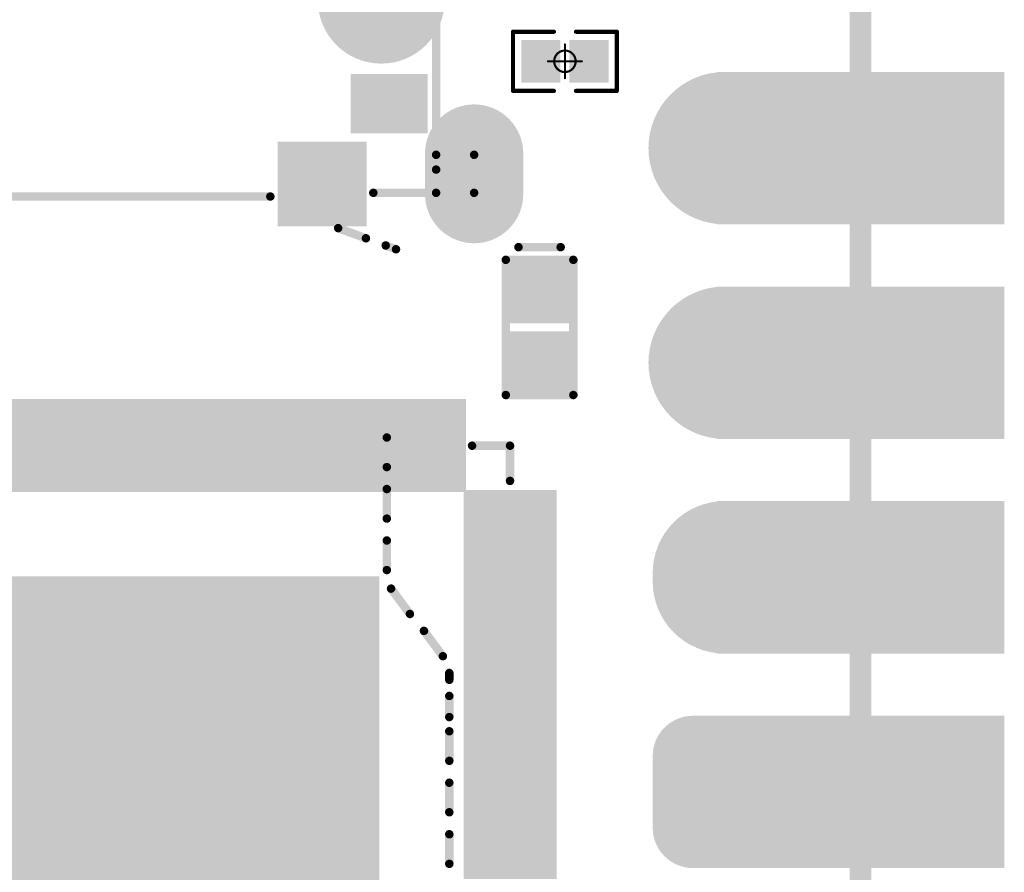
# Model space of a CAD drawing. Header units: millimetres. Extents: x 147.2 to 171.6, y 51.2 to 125.6.
# Tile 8 of 11: x 159.9 to 171.6, y 91.4 to 101.5. Entities that reach past the tile are written whole.
import ezdxf

# ---------------------------------------------------------------- set-up
doc = ezdxf.new("R2010")
doc.units = ezdxf.units.MM
for name, color, linetype in [('BottomLayer', 5, 'Continuous'), ('BottomSolder', 6, 'Continuous'), ('KeepOutLayer', 6, 'Continuous'), ('Mechanical1', 6, 'Continuous'), ('Mechanical15', 56, 'Continuous'), ('MidLayer1', 16, 'Continuous'), ('MidLayer2', 76, 'Continuous'), ('MidLayer3', 90, 'Continuous'), ('MidLayer4', 156, 'Continuous'), ('MultiLayer', 9, 'Continuous'), ('PadHoleLayer', 156, 'Continuous'), ('TopLayer', 1, 'Continuous'), ('TopOverlay', 2, 'Continuous'), ('TopPaste', 8, 'Continuous'), ('TopSolder', 216, 'Continuous')]:
    doc.layers.add(name, color=color, linetype=linetype)

# ---------------------------------------------------------------- blocks, each defined once
blk = doc.blocks.new('ESD0402_2')
at = {"layer": 'TopLayer'}
for points in [[(-0.7, 0.3), (-0.7, -0.3), (-0.15, 0.3), (-0.15, -0.3)], [(0.15, 0.3), (0.15, -0.3), (0.7, 0.3), (0.7, -0.3)]]:
    blk.add_solid(points, dxfattribs=at)
at = {"layer": 'TopOverlay', "const_width": 0.1}
for points in [[(-0.8, 0.4), (0.8, 0.4)], [(-0.8, 0.4), (-0.8, -0.4)], [(0.8, 0.4), (0.8, -0.4)], [(0.95, 0.25), (0.95, -0.25)], [(-0.8, -0.4), (0.8, -0.4)]]:
    blk.add_lwpolyline(points, dxfattribs=at)
at = {"layer": 'TopOverlay', "const_width": 0.05}
for points in [[(-0.825, 0.4, 1), (-0.775, 0.4, 1)], [(-0.825, 0.4, 1), (-0.775, 0.4, 1)], [(0.775, 0.4, 1), (0.825, 0.4, 1)], [(0.775, 0.4, 1), (0.825, 0.4, 1)], [(0.925, 0.25, 1), (0.975, 0.25, 1)], [(0.925, -0.25, 1), (0.975, -0.25, 1)], [(-0.825, -0.4, 1), (-0.775, -0.4, 1)], [(-0.825, -0.4, 1), (-0.775, -0.4, 1)], [(0.775, -0.4, 1), (0.825, -0.4, 1)], [(0.775, -0.4, 1), (0.825, -0.4, 1)]]:
    blk.add_lwpolyline(points, format="xyb", close=True, dxfattribs=at)
at = {"layer": 'TopPaste'}
for points in [[(-0.7, 0.3), (-0.7, -0.3), (-0.15, 0.3), (-0.15, -0.3)], [(0.15, 0.3), (0.15, -0.3), (0.7, 0.3), (0.7, -0.3)]]:
    blk.add_solid(points, dxfattribs=at)
at = {"layer": 'TopSolder'}
for points in [[(-0.802, 0.402), (-0.802, -0.402), (-0.048, 0.402), (-0.048, -0.402)], [(0.048, 0.402), (0.048, -0.402), (0.802, 0.402), (0.802, -0.402)]]:
    blk.add_solid(points, dxfattribs=at)
blk = doc.blocks.new('R0201_3')
at = {"layer": 'Mechanical15'}
for points, const_width in [([(0.127, 0, 1), (-0.127, 0, 1)], 0.0254), ([(-0.006, 0.2, 1), (0.006, 0.2, 1)], 0.0127), ([(-0.206, 0, 1), (-0.194, 0, 1)], 0.0127), ([(-0.133, 0, 1), (-0.121, 0, 1)], 0.0127), ([(0.121, 0, 1), (0.133, 0, 1)], 0.0127), ([(0.194, 0, 1), (0.206, 0, 1)], 0.0127), ([(-0.006, -0.2, 1), (0.006, -0.2, 1)], 0.0127)]:
    blk.add_lwpolyline(points, format="xyb", close=True, dxfattribs=dict(at, const_width=const_width))
at = {"layer": 'Mechanical15', "const_width": 0.0254}
for points in [[(0, 0.2), (0, -0.2)], [(0.2, 0), (-0.2, 0)]]:
    blk.add_lwpolyline(points, dxfattribs=at)
at = {"layer": 'TopLayer'}
for points in [[(-0.465, -0.2), (-0.105, -0.2), (-0.465, 0.2), (-0.105, 0.2)], [(0.105, -0.2), (0.465, -0.2), (0.105, 0.2), (0.465, 0.2)]]:
    blk.add_solid(points, dxfattribs=at)
at = {"layer": 'TopOverlay', "const_width": 0.05}
for points in [[(-0.615, 0.35), (-0.615, -0.35)], [(-0.13, 0.35), (-0.615, 0.35)], [(0.615, 0.35), (0.13, 0.35)], [(0.615, 0.35), (0.615, -0.35)], [(-0.13, -0.35), (-0.615, -0.35)], [(0.615, -0.35), (0.13, -0.35)]]:
    blk.add_lwpolyline(points, dxfattribs=at)
at = {"layer": 'TopOverlay', "const_width": 0.025}
for points in [[(-0.627, 0.35, 1), (-0.603, 0.35, 1)], [(-0.627, 0.35, 1), (-0.603, 0.35, 1)], [(-0.142, 0.35, 1), (-0.118, 0.35, 1)], [(0.118, 0.35, 1), (0.142, 0.35, 1)], [(0.603, 0.35, 1), (0.627, 0.35, 1)], [(0.603, 0.35, 1), (0.627, 0.35, 1)], [(-0.627, -0.35, 1), (-0.603, -0.35, 1)], [(-0.627, -0.35, 1), (-0.603, -0.35, 1)], [(-0.142, -0.35, 1), (-0.118, -0.35, 1)], [(0.118, -0.35, 1), (0.142, -0.35, 1)], [(0.603, -0.35, 1), (0.627, -0.35, 1)], [(0.603, -0.35, 1), (0.627, -0.35, 1)]]:
    blk.add_lwpolyline(points, format="xyb", close=True, dxfattribs=at)
at = {"layer": 'TopPaste'}
for points in [[(-0.465, -0.2), (-0.105, -0.2), (-0.465, 0.2), (-0.105, 0.2)], [(0.105, -0.2), (0.465, -0.2), (0.105, 0.2), (0.465, 0.2)]]:
    blk.add_solid(points, dxfattribs=at)
at = {"layer": 'TopSolder'}
for points in [[(-0.516, -0.251), (-0.054, -0.251), (-0.516, 0.251), (-0.054, 0.251)], [(0.054, -0.251), (0.516, -0.251), (0.054, 0.251), (0.516, 0.251)]]:
    blk.add_solid(points, dxfattribs=at)
blk = doc.blocks.new('P_________10')
at = {"layer": 'BottomLayer'}
for points, const_width in [([(8.49, 1.27, 1), (9.29, 1.27, 1)], 0.8), ([(8.49, -1.27, 1), (9.29, -1.27, 1)], 0.8), ([(8.515, -3.76, 1), (9.265, -3.76, 1)], 0.75), ([(8.515, -3.86, 1), (9.265, -3.86, 1)], 0.75), ([(8.328, -5.925, 1), (8.703, -5.925, 1)], 0.375), ([(9.078, -5.925, 1), (9.453, -5.925, 1)], 0.375), ([(8.328, -6.775, 1), (8.703, -6.775, 1)], 0.375), ([(9.078, -6.775, 1), (9.453, -6.775, 1)], 0.375)]:
    blk.add_lwpolyline(points, format="xyb", close=True, dxfattribs=dict(at, const_width=const_width))
at = {"layer": 'BottomLayer', "const_width": 1.5}
blk.add_lwpolyline([(8.89, -3.86), (8.89, -3.76)], dxfattribs=at)
at = {"layer": 'BottomLayer'}
for points in [[(8.9, 0.47), (12.1, 0.47), (8.9, 2.07), (12.1, 2.07)], [(8.9, -2.07), (12.1, -2.07), (8.9, -0.47), (12.1, -0.47)], [(8.9, -4.61), (12.1, -4.61), (8.9, -3.01), (12.1, -3.01)], [(8.515, -5.55), (8.515, -7.15), (9.265, -5.55), (9.265, -7.15)], [(8.9, -7.15), (12.1, -7.15), (8.9, -5.55), (12.1, -5.55)], [(8.14, -5.925), (8.14, -6.775), (9.64, -5.925), (9.64, -6.775)]]:
    blk.add_solid(points, dxfattribs=at)
at = {"layer": 'BottomSolder'}
for points, const_width in [([(8.439, 1.27, 1), (9.341, 1.27, 1)], 0.902), ([(8.439, -1.27, 1), (9.341, -1.27, 1)], 0.902), ([(8.464, -3.76, 1), (9.316, -3.76, 1)], 0.852), ([(8.464, -3.86, 1), (9.316, -3.86, 1)], 0.852), ([(8.277, -5.925, 1), (8.753, -5.925, 1)], 0.477), ([(9.027, -5.925, 1), (9.503, -5.925, 1)], 0.477), ([(8.277, -6.775, 1), (8.753, -6.775, 1)], 0.477), ([(9.027, -6.775, 1), (9.503, -6.775, 1)], 0.477)]:
    blk.add_lwpolyline(points, format="xyb", close=True, dxfattribs=dict(at, const_width=const_width))
at = {"layer": 'BottomSolder', "const_width": 1.703}
blk.add_lwpolyline([(8.89, -3.86), (8.89, -3.76)], dxfattribs=at)
at = {"layer": 'BottomSolder'}
for points in [[(8.798, 0.368), (12.202, 0.368), (8.798, 2.172), (12.202, 2.172)], [(8.798, -2.172), (12.202, -2.172), (8.798, -0.368), (12.202, -0.368)], [(8.798, -4.712), (12.202, -4.712), (8.798, -2.908), (12.202, -2.908)], [(8.515, -5.448), (8.515, -7.252), (9.265, -5.448), (9.265, -7.252)], [(8.798, -7.252), (12.202, -7.252), (8.798, -5.448), (12.202, -5.448)], [(8.038, -5.925), (8.038, -6.775), (9.742, -5.925), (9.742, -6.775)]]:
    blk.add_solid(points, dxfattribs=at)
at = {"layer": 'Mechanical1', "const_width": 0.254}
blk.add_lwpolyline([(10.5, -24.5), (10.5, 24.5)], dxfattribs=at)
at = {"layer": 'MidLayer1'}
for points, const_width in [([(8.49, 1.27, 1), (9.29, 1.27, 1)], 0.8), ([(8.49, -1.27, 1), (9.29, -1.27, 1)], 0.8), ([(8.515, -3.76, 1), (9.265, -3.76, 1)], 0.75), ([(8.515, -3.86, 1), (9.265, -3.86, 1)], 0.75), ([(8.328, -5.925, 1), (8.703, -5.925, 1)], 0.375), ([(9.078, -5.925, 1), (9.453, -5.925, 1)], 0.375), ([(8.328, -6.775, 1), (8.703, -6.775, 1)], 0.375), ([(9.078, -6.775, 1), (9.453, -6.775, 1)], 0.375)]:
    blk.add_lwpolyline(points, format="xyb", close=True, dxfattribs=dict(at, const_width=const_width))
at = {"layer": 'MidLayer1', "const_width": 1.5}
blk.add_lwpolyline([(8.89, -3.86), (8.89, -3.76)], dxfattribs=at)
at = {"layer": 'MidLayer1'}
for points in [[(8.9, 0.47), (12.1, 0.47), (8.9, 2.07), (12.1, 2.07)], [(8.9, -2.07), (12.1, -2.07), (8.9, -0.47), (12.1, -0.47)], [(8.9, -4.61), (12.1, -4.61), (8.9, -3.01), (12.1, -3.01)], [(8.515, -5.55), (8.515, -7.15), (9.265, -5.55), (9.265, -7.15)], [(8.9, -7.15), (12.1, -7.15), (8.9, -5.55), (12.1, -5.55)], [(8.14, -5.925), (8.14, -6.775), (9.64, -5.925), (9.64, -6.775)]]:
    blk.add_solid(points, dxfattribs=at)
at = {"layer": 'MidLayer2'}
for points, const_width in [([(8.49, 1.27, 1), (9.29, 1.27, 1)], 0.8), ([(8.49, -1.27, 1), (9.29, -1.27, 1)], 0.8), ([(8.515, -3.76, 1), (9.265, -3.76, 1)], 0.75), ([(8.515, -3.86, 1), (9.265, -3.86, 1)], 0.75), ([(8.328, -5.925, 1), (8.703, -5.925, 1)], 0.375), ([(9.078, -5.925, 1), (9.453, -5.925, 1)], 0.375), ([(8.328, -6.775, 1), (8.703, -6.775, 1)], 0.375), ([(9.078, -6.775, 1), (9.453, -6.775, 1)], 0.375)]:
    blk.add_lwpolyline(points, format="xyb", close=True, dxfattribs=dict(at, const_width=const_width))
at = {"layer": 'MidLayer2', "const_width": 1.5}
blk.add_lwpolyline([(8.89, -3.86), (8.89, -3.76)], dxfattribs=at)
at = {"layer": 'MidLayer2'}
for points in [[(8.9, 0.47), (12.1, 0.47), (8.9, 2.07), (12.1, 2.07)], [(8.9, -2.07), (12.1, -2.07), (8.9, -0.47), (12.1, -0.47)], [(8.9, -4.61), (12.1, -4.61), (8.9, -3.01), (12.1, -3.01)], [(8.515, -5.55), (8.515, -7.15), (9.265, -5.55), (9.265, -7.15)], [(8.9, -7.15), (12.1, -7.15), (8.9, -5.55), (12.1, -5.55)], [(8.14, -5.925), (8.14, -6.775), (9.64, -5.925), (9.64, -6.775)]]:
    blk.add_solid(points, dxfattribs=at)
at = {"layer": 'MidLayer3'}
for points, const_width in [([(8.49, 1.27, 1), (9.29, 1.27, 1)], 0.8), ([(8.49, -1.27, 1), (9.29, -1.27, 1)], 0.8), ([(8.515, -3.76, 1), (9.265, -3.76, 1)], 0.75), ([(8.515, -3.86, 1), (9.265, -3.86, 1)], 0.75), ([(8.328, -5.925, 1), (8.703, -5.925, 1)], 0.375), ([(9.078, -5.925, 1), (9.453, -5.925, 1)], 0.375), ([(8.328, -6.775, 1), (8.703, -6.775, 1)], 0.375), ([(9.078, -6.775, 1), (9.453, -6.775, 1)], 0.375)]:
    blk.add_lwpolyline(points, format="xyb", close=True, dxfattribs=dict(at, const_width=const_width))
at = {"layer": 'MidLayer3', "const_width": 1.5}
blk.add_lwpolyline([(8.89, -3.86), (8.89, -3.76)], dxfattribs=at)
at = {"layer": 'MidLayer3'}
for points in [[(8.9, 0.47), (12.1, 0.47), (8.9, 2.07), (12.1, 2.07)], [(8.9, -2.07), (12.1, -2.07), (8.9, -0.47), (12.1, -0.47)], [(8.9, -4.61), (12.1, -4.61), (8.9, -3.01), (12.1, -3.01)], [(8.515, -5.55), (8.515, -7.15), (9.265, -5.55), (9.265, -7.15)], [(8.9, -7.15), (12.1, -7.15), (8.9, -5.55), (12.1, -5.55)], [(8.14, -5.925), (8.14, -6.775), (9.64, -5.925), (9.64, -6.775)]]:
    blk.add_solid(points, dxfattribs=at)
at = {"layer": 'MidLayer4'}
for points, const_width in [([(8.49, 1.27, 1), (9.29, 1.27, 1)], 0.8), ([(8.49, -1.27, 1), (9.29, -1.27, 1)], 0.8), ([(8.515, -3.76, 1), (9.265, -3.76, 1)], 0.75), ([(8.515, -3.86, 1), (9.265, -3.86, 1)], 0.75), ([(8.328, -5.925, 1), (8.703, -5.925, 1)], 0.375), ([(9.078, -5.925, 1), (9.453, -5.925, 1)], 0.375), ([(8.328, -6.775, 1), (8.703, -6.775, 1)], 0.375), ([(9.078, -6.775, 1), (9.453, -6.775, 1)], 0.375)]:
    blk.add_lwpolyline(points, format="xyb", close=True, dxfattribs=dict(at, const_width=const_width))
at = {"layer": 'MidLayer4', "const_width": 1.5}
blk.add_lwpolyline([(8.89, -3.86), (8.89, -3.76)], dxfattribs=at)
at = {"layer": 'MidLayer4'}
for points in [[(8.9, 0.47), (12.1, 0.47), (8.9, 2.07), (12.1, 2.07)], [(8.9, -2.07), (12.1, -2.07), (8.9, -0.47), (12.1, -0.47)], [(8.9, -4.61), (12.1, -4.61), (8.9, -3.01), (12.1, -3.01)], [(8.515, -5.55), (8.515, -7.15), (9.265, -5.55), (9.265, -7.15)], [(8.9, -7.15), (12.1, -7.15), (8.9, -5.55), (12.1, -5.55)], [(8.14, -5.925), (8.14, -6.775), (9.64, -5.925), (9.64, -6.775)]]:
    blk.add_solid(points, dxfattribs=at)
at = {"layer": 'MultiLayer'}
for points, const_width in [([(8.49, 1.27, 1), (9.29, 1.27, 1)], 0.8), ([(8.49, -1.27, 1), (9.29, -1.27, 1)], 0.8), ([(8.515, -3.76, 1), (9.265, -3.76, 1)], 0.75), ([(8.515, -3.86, 1), (9.265, -3.86, 1)], 0.75), ([(8.328, -5.925, 1), (8.703, -5.925, 1)], 0.375), ([(9.078, -5.925, 1), (9.453, -5.925, 1)], 0.375), ([(8.328, -6.775, 1), (8.703, -6.775, 1)], 0.375), ([(9.078, -6.775, 1), (9.453, -6.775, 1)], 0.375)]:
    blk.add_lwpolyline(points, format="xyb", close=True, dxfattribs=dict(at, const_width=const_width))
at = {"layer": 'MultiLayer', "const_width": 1.5}
blk.add_lwpolyline([(8.89, -3.86), (8.89, -3.76)], dxfattribs=at)
at = {"layer": 'MultiLayer'}
for points in [[(8.9, 0.47), (12.1, 0.47), (8.9, 2.07), (12.1, 2.07)], [(8.9, -2.07), (12.1, -2.07), (8.9, -0.47), (12.1, -0.47)], [(8.9, -4.61), (12.1, -4.61), (8.9, -3.01), (12.1, -3.01)], [(8.515, -5.55), (8.515, -7.15), (9.265, -5.55), (9.265, -7.15)], [(8.9, -7.15), (12.1, -7.15), (8.9, -5.55), (12.1, -5.55)], [(8.14, -5.925), (8.14, -6.775), (9.64, -5.925), (9.64, -6.775)]]:
    blk.add_solid(points, dxfattribs=at)
at = {"layer": 'PadHoleLayer', "const_width": 0.5}
for points in [[(8.64, 1.27, 1), (9.14, 1.27, 1)], [(10.25, 1.27, 1), (10.75, 1.27, 1)], [(8.64, -1.27, 1), (9.14, -1.27, 1)], [(10.25, -1.27, 1), (10.75, -1.27, 1)], [(8.64, -3.81, 1), (9.14, -3.81, 1)], [(10.25, -3.81, 1), (10.75, -3.81, 1)], [(8.64, -6.35, 1), (9.14, -6.35, 1)], [(10.25, -6.35, 1), (10.75, -6.35, 1)]]:
    blk.add_lwpolyline(points, format="xyb", close=True, dxfattribs=at)
at = {"layer": 'TopLayer'}
for points, const_width in [([(8.49, 1.27, 1), (9.29, 1.27, 1)], 0.8), ([(8.49, -1.27, 1), (9.29, -1.27, 1)], 0.8), ([(8.515, -3.76, 1), (9.265, -3.76, 1)], 0.75), ([(8.515, -3.86, 1), (9.265, -3.86, 1)], 0.75), ([(8.328, -5.925, 1), (8.703, -5.925, 1)], 0.375), ([(9.078, -5.925, 1), (9.453, -5.925, 1)], 0.375), ([(8.328, -6.775, 1), (8.703, -6.775, 1)], 0.375), ([(9.078, -6.775, 1), (9.453, -6.775, 1)], 0.375)]:
    blk.add_lwpolyline(points, format="xyb", close=True, dxfattribs=dict(at, const_width=const_width))
at = {"layer": 'TopLayer', "const_width": 1.5}
blk.add_lwpolyline([(8.89, -3.86), (8.89, -3.76)], dxfattribs=at)
at = {"layer": 'TopLayer'}
for points in [[(8.9, 0.47), (12.1, 0.47), (8.9, 2.07), (12.1, 2.07)], [(8.9, -2.07), (12.1, -2.07), (8.9, -0.47), (12.1, -0.47)], [(8.9, -4.61), (12.1, -4.61), (8.9, -3.01), (12.1, -3.01)], [(8.515, -5.55), (8.515, -7.15), (9.265, -5.55), (9.265, -7.15)], [(8.9, -7.15), (12.1, -7.15), (8.9, -5.55), (12.1, -5.55)], [(8.14, -5.925), (8.14, -6.775), (9.64, -5.925), (9.64, -6.775)]]:
    blk.add_solid(points, dxfattribs=at)
at = {"layer": 'TopSolder'}
for points, const_width in [([(8.439, 1.27, 1), (9.341, 1.27, 1)], 0.902), ([(8.439, -1.27, 1), (9.341, -1.27, 1)], 0.902), ([(8.464, -3.76, 1), (9.316, -3.76, 1)], 0.852), ([(8.464, -3.86, 1), (9.316, -3.86, 1)], 0.852), ([(8.277, -5.925, 1), (8.753, -5.925, 1)], 0.477), ([(9.027, -5.925, 1), (9.503, -5.925, 1)], 0.477), ([(8.277, -6.775, 1), (8.753, -6.775, 1)], 0.477), ([(9.027, -6.775, 1), (9.503, -6.775, 1)], 0.477)]:
    blk.add_lwpolyline(points, format="xyb", close=True, dxfattribs=dict(at, const_width=const_width))
at = {"layer": 'TopSolder', "const_width": 1.703}
blk.add_lwpolyline([(8.89, -3.86), (8.89, -3.76)], dxfattribs=at)
at = {"layer": 'TopSolder'}
for points in [[(8.798, 0.368), (12.202, 0.368), (8.798, 2.172), (12.202, 2.172)], [(8.798, -2.172), (12.202, -2.172), (8.798, -0.368), (12.202, -0.368)], [(8.798, -4.712), (12.202, -4.712), (8.798, -2.908), (12.202, -2.908)], [(8.515, -5.448), (8.515, -7.252), (9.265, -5.448), (9.265, -7.252)], [(8.798, -7.252), (12.202, -7.252), (8.798, -5.448), (12.202, -5.448)], [(8.038, -5.925), (8.038, -6.775), (9.742, -5.925), (9.742, -6.775)]]:
    blk.add_solid(points, dxfattribs=at)
blk = doc.blocks.new('QFN128_12R3X12R3X0R90_T9R10_11')
at = {"layer": 'TopLayer'}
for points in [[(0.625, 6.603), (0.425, 6.603), (0.625, 5.703), (0.425, 5.703)], [(0.975, 6.603), (0.775, 6.603), (0.975, 5.703), (0.775, 5.703)], [(1.325, 6.603), (1.125, 6.603), (1.325, 5.703), (1.125, 5.703)], [(1.675, 6.603), (1.475, 6.603), (1.675, 5.703), (1.475, 5.703)], [(2.025, 6.603), (1.825, 6.603), (2.025, 5.703), (1.825, 5.703)], [(2.375, 6.603), (2.175, 6.603), (2.375, 5.703), (2.175, 5.703)], [(2.725, 6.603), (2.525, 6.603), (2.725, 5.703), (2.525, 5.703)], [(3.075, 6.603), (2.875, 6.603), (3.075, 5.703), (2.875, 5.703)], [(3.425, 6.603), (3.225, 6.603), (3.425, 5.703), (3.225, 5.703)], [(3.775, 6.603), (3.575, 6.603), (3.775, 5.703), (3.575, 5.703)], [(4.125, 6.603), (3.925, 6.603), (4.125, 5.703), (3.925, 5.703)], [(4.475, 6.603), (4.275, 6.603), (4.475, 5.703), (4.275, 5.703)], [(4.825, 6.603), (4.625, 6.603), (4.825, 5.703), (4.625, 5.703)], [(5.175, 6.603), (4.975, 6.603), (5.175, 5.703), (4.975, 5.703)], [(5.525, 6.603), (5.325, 6.603), (5.525, 5.703), (5.325, 5.703)], [(6.603, 5.525), (5.703, 5.525), (6.603, 5.325), (5.703, 5.325)], [(6.603, 5.175), (5.703, 5.175), (6.603, 4.975), (5.703, 4.975)], [(6.603, 4.825), (5.703, 4.825), (6.603, 4.625), (5.703, 4.625)], [(4.5, 4.5), (-4.5, 4.5), (4.5, -4.5), (-4.5, -4.5)], [(6.603, 4.475), (5.703, 4.475), (6.603, 4.275), (5.703, 4.275)], [(6.603, 4.125), (5.703, 4.125), (6.603, 3.925), (5.703, 3.925)], [(6.603, 3.775), (5.703, 3.775), (6.603, 3.575), (5.703, 3.575)], [(6.603, 3.425), (5.703, 3.425), (6.603, 3.225), (5.703, 3.225)], [(6.603, 3.075), (5.703, 3.075), (6.603, 2.875), (5.703, 2.875)], [(6.603, 2.725), (5.703, 2.725), (6.603, 2.525), (5.703, 2.525)], [(6.603, 2.375), (5.703, 2.375), (6.603, 2.175), (5.703, 2.175)], [(6.603, 2.025), (5.703, 2.025), (6.603, 1.825), (5.703, 1.825)], [(6.603, 1.675), (5.703, 1.675), (6.603, 1.475), (5.703, 1.475)], [(6.603, 1.325), (5.703, 1.325), (6.603, 1.125), (5.703, 1.125)]]:
    blk.add_solid(points, dxfattribs=at)
at = {"layer": 'TopOverlay', "const_width": 0.1}
for points in [[(5.7, 6.15), (6.15, 6.15)], [(6.15, 5.733), (6.15, 6.15)]]:
    blk.add_lwpolyline(points, dxfattribs=at)
at = {"layer": 'TopOverlay', "const_width": 0.0501}
for points in [[(5.675, 6.15, 1), (5.725, 6.15, 1)], [(6.125, 6.15, 1), (6.175, 6.15, 1)], [(6.125, 6.15, 1), (6.175, 6.15, 1)], [(6.125, 5.733, 1), (6.175, 5.733, 1)]]:
    blk.add_lwpolyline(points, format="xyb", close=True, dxfattribs=at)
at = {"layer": 'TopPaste'}
for points in [[(0.625, 6.603), (0.425, 6.603), (0.625, 5.703), (0.425, 5.703)], [(0.975, 6.603), (0.775, 6.603), (0.975, 5.703), (0.775, 5.703)], [(1.325, 6.603), (1.125, 6.603), (1.325, 5.703), (1.125, 5.703)], [(1.675, 6.603), (1.475, 6.603), (1.675, 5.703), (1.475, 5.703)], [(2.025, 6.603), (1.825, 6.603), (2.025, 5.703), (1.825, 5.703)], [(2.375, 6.603), (2.175, 6.603), (2.375, 5.703), (2.175, 5.703)], [(2.725, 6.603), (2.525, 6.603), (2.725, 5.703), (2.525, 5.703)], [(3.075, 6.603), (2.875, 6.603), (3.075, 5.703), (2.875, 5.703)], [(3.425, 6.603), (3.225, 6.603), (3.425, 5.703), (3.225, 5.703)], [(3.775, 6.603), (3.575, 6.603), (3.775, 5.703), (3.575, 5.703)], [(4.125, 6.603), (3.925, 6.603), (4.125, 5.703), (3.925, 5.703)], [(4.475, 6.603), (4.275, 6.603), (4.475, 5.703), (4.275, 5.703)], [(4.825, 6.603), (4.625, 6.603), (4.825, 5.703), (4.625, 5.703)], [(5.175, 6.603), (4.975, 6.603), (5.175, 5.703), (4.975, 5.703)], [(5.525, 6.603), (5.325, 6.603), (5.525, 5.703), (5.325, 5.703)], [(6.603, 5.525), (5.703, 5.525), (6.603, 5.325), (5.703, 5.325)], [(6.603, 5.175), (5.703, 5.175), (6.603, 4.975), (5.703, 4.975)], [(6.603, 4.825), (5.703, 4.825), (6.603, 4.625), (5.703, 4.625)], [(4.5, 4.5), (-4.5, 4.5), (4.5, -4.5), (-4.5, -4.5)], [(6.603, 4.475), (5.703, 4.475), (6.603, 4.275), (5.703, 4.275)], [(6.603, 4.125), (5.703, 4.125), (6.603, 3.925), (5.703, 3.925)], [(6.603, 3.775), (5.703, 3.775), (6.603, 3.575), (5.703, 3.575)], [(6.603, 3.425), (5.703, 3.425), (6.603, 3.225), (5.703, 3.225)], [(6.603, 3.075), (5.703, 3.075), (6.603, 2.875), (5.703, 2.875)], [(6.603, 2.725), (5.703, 2.725), (6.603, 2.525), (5.703, 2.525)], [(6.603, 2.375), (5.703, 2.375), (6.603, 2.175), (5.703, 2.175)], [(6.603, 2.025), (5.703, 2.025), (6.603, 1.825), (5.703, 1.825)], [(6.603, 1.675), (5.703, 1.675), (6.603, 1.475), (5.703, 1.475)], [(6.603, 1.325), (5.703, 1.325), (6.603, 1.125), (5.703, 1.125)]]:
    blk.add_solid(points, dxfattribs=at)
at = {"layer": 'TopSolder'}
for points in [[(0.377, 6.704), (-0.027, 6.704), (0.377, 5.601), (-0.027, 5.601)], [(0.727, 6.704), (0.323, 6.704), (0.727, 5.601), (0.323, 5.601)], [(1.077, 6.704), (0.673, 6.704), (1.077, 5.601), (0.673, 5.601)], [(1.427, 6.704), (1.023, 6.704), (1.427, 5.601), (1.023, 5.601)], [(1.777, 6.704), (1.374, 6.704), (1.777, 5.601), (1.374, 5.601)], [(2.127, 6.704), (1.723, 6.704), (2.127, 5.601), (1.723, 5.601)], [(2.477, 6.704), (2.074, 6.704), (2.477, 5.601), (2.074, 5.601)], [(2.827, 6.704), (2.423, 6.704), (2.827, 5.601), (2.423, 5.601)], [(3.177, 6.704), (2.774, 6.704), (3.177, 5.601), (2.774, 5.601)], [(3.527, 6.704), (3.123, 6.704), (3.527, 5.601), (3.123, 5.601)], [(3.877, 6.704), (3.474, 6.704), (3.877, 5.601), (3.474, 5.601)], [(4.227, 6.704), (3.823, 6.704), (4.227, 5.601), (3.823, 5.601)], [(4.576, 6.704), (4.173, 6.704), (4.576, 5.601), (4.173, 5.601)], [(4.927, 6.704), (4.523, 6.704), (4.927, 5.601), (4.523, 5.601)], [(5.276, 6.704), (4.873, 6.704), (5.276, 5.601), (4.873, 5.601)], [(5.627, 6.704), (5.223, 6.704), (5.627, 5.601), (5.223, 5.601)], [(6.704, 5.627), (5.601, 5.627), (6.704, 5.223), (5.601, 5.223)], [(6.704, 5.276), (5.601, 5.276), (6.704, 4.873), (5.601, 4.873)], [(6.704, 4.927), (5.601, 4.927), (6.704, 4.523), (5.601, 4.523)], [(4.602, 4.602), (-4.602, 4.602), (4.602, -4.602), (-4.602, -4.602)], [(6.704, 4.576), (5.601, 4.576), (6.704, 4.173), (5.601, 4.173)], [(6.704, 4.227), (5.601, 4.227), (6.704, 3.823), (5.601, 3.823)], [(6.704, 3.877), (5.601, 3.877), (6.704, 3.474), (5.601, 3.474)], [(6.704, 3.527), (5.601, 3.527), (6.704, 3.123), (5.601, 3.123)], [(6.704, 3.177), (5.601, 3.177), (6.704, 2.774), (5.601, 2.774)], [(6.704, 2.827), (5.601, 2.827), (6.704, 2.423), (5.601, 2.423)], [(6.704, 2.477), (5.601, 2.477), (6.704, 2.074), (5.601, 2.074)], [(6.704, 2.127), (5.601, 2.127), (6.704, 1.723), (5.601, 1.723)], [(6.704, 1.777), (5.601, 1.777), (6.704, 1.374), (5.601, 1.374)], [(6.704, 1.427), (5.601, 1.427), (6.704, 1.023), (5.601, 1.023)]]:
    blk.add_solid(points, dxfattribs=at)
blk = doc.blocks.new('TF_SMD_H2_8____MUP_M617_2_14')
at = {"layer": 'BottomLayer', "const_width": 0.96}
blk.add_lwpolyline([(5.925, -1.642), (5.925, -2.122)], dxfattribs=at)
at = {"layer": 'BottomLayer', "const_width": 0.48}
for points in [[(5.685, -1.642, 1), (6.165, -1.642, 1)], [(5.685, -2.122, 1), (6.165, -2.122, 1)]]:
    blk.add_lwpolyline(points, format="xyb", close=True, dxfattribs=at)
at = {"layer": 'BottomSolder', "const_width": 1.163}
blk.add_lwpolyline([(5.925, -1.642), (5.925, -2.122)], dxfattribs=at)
at = {"layer": 'BottomSolder', "const_width": 0.582}
for points in [[(5.634, -1.642, 1), (6.216, -1.642, 1)], [(5.634, -2.122, 1), (6.216, -2.122, 1)]]:
    blk.add_lwpolyline(points, format="xyb", close=True, dxfattribs=at)
at = {"layer": 'MidLayer1', "const_width": 0.96}
blk.add_lwpolyline([(5.925, -1.642), (5.925, -2.122)], dxfattribs=at)
at = {"layer": 'MidLayer1', "const_width": 0.48}
for points in [[(5.685, -1.642, 1), (6.165, -1.642, 1)], [(5.685, -2.122, 1), (6.165, -2.122, 1)]]:
    blk.add_lwpolyline(points, format="xyb", close=True, dxfattribs=at)
at = {"layer": 'MidLayer2', "const_width": 0.96}
blk.add_lwpolyline([(5.925, -1.642), (5.925, -2.122)], dxfattribs=at)
at = {"layer": 'MidLayer2', "const_width": 0.48}
for points in [[(5.685, -1.642, 1), (6.165, -1.642, 1)], [(5.685, -2.122, 1), (6.165, -2.122, 1)]]:
    blk.add_lwpolyline(points, format="xyb", close=True, dxfattribs=at)
at = {"layer": 'MidLayer3', "const_width": 0.96}
blk.add_lwpolyline([(5.925, -1.642), (5.925, -2.122)], dxfattribs=at)
at = {"layer": 'MidLayer3', "const_width": 0.48}
for points in [[(5.685, -1.642, 1), (6.165, -1.642, 1)], [(5.685, -2.122, 1), (6.165, -2.122, 1)]]:
    blk.add_lwpolyline(points, format="xyb", close=True, dxfattribs=at)
at = {"layer": 'MidLayer4', "const_width": 0.96}
blk.add_lwpolyline([(5.925, -1.642), (5.925, -2.122)], dxfattribs=at)
at = {"layer": 'MidLayer4', "const_width": 0.48}
for points in [[(5.685, -1.642, 1), (6.165, -1.642, 1)], [(5.685, -2.122, 1), (6.165, -2.122, 1)]]:
    blk.add_lwpolyline(points, format="xyb", close=True, dxfattribs=at)
at = {"layer": 'MultiLayer', "const_width": 0.96}
blk.add_lwpolyline([(5.925, -1.642), (5.925, -2.122)], dxfattribs=at)
at = {"layer": 'MultiLayer', "const_width": 0.48}
for points in [[(5.685, -1.642, 1), (6.165, -1.642, 1)], [(5.685, -2.122, 1), (6.165, -2.122, 1)]]:
    blk.add_lwpolyline(points, format="xyb", close=True, dxfattribs=at)
at = {"layer": 'PadHoleLayer', "const_width": 0.275}
for points in [[(5.65, -1.657, -1), (6.2, -1.657), (6.2, -2.107, -1), (5.65, -2.107)], [(5.787, -1.882, 1), (6.062, -1.882, 1)]]:
    blk.add_lwpolyline(points, format="xyb", close=True, dxfattribs=at)
at = {"layer": 'TopLayer'}
for points, const_width in [([(4.825, 0.223), (4.825, 0.173)], 1.4), ([(5.925, -1.642), (5.925, -2.122)], 0.96)]:
    blk.add_lwpolyline(points, dxfattribs=dict(at, const_width=const_width))
for points, const_width in [([(4.475, 0.223, 1), (5.175, 0.223, 1)], 0.7), ([(4.475, 0.173, 1), (5.175, 0.173, 1)], 0.7), ([(5.685, -1.642, 1), (6.165, -1.642, 1)], 0.48), ([(5.685, -2.122, 1), (6.165, -2.122, 1)], 0.48)]:
    blk.add_lwpolyline(points, format="xyb", close=True, dxfattribs=dict(at, const_width=const_width))
for points in [[(4.514, -1.352), (5.324, -1.352), (4.514, -0.752), (5.324, -0.752)], [(4.6, -1.553), (3.65, -1.553), (4.6, -2.453), (3.65, -2.453)]]:
    blk.add_solid(points, dxfattribs=at)
at = {"layer": 'TopOverlay', "const_width": 0.1}
for points in [[(5.475, -1.832), (5.475, 2.843)], [(5.475, -1.657), (5.925, -1.657)], [(5.925, -2.107), (5.925, -1.657)], [(4.731, -2.107), (5.475, -2.107)], [(5.475, -2.107), (5.925, -2.107)], [(-5.35, -2.15), (3.512, -2.15)], [(4.315, -2.525), (4.644, -2.645)], [(4.878, -2.73), (5, -2.775)], [(4.891, -5.353), (4.891, -5.003)], [(4.891, -5.963), (4.891, -5.613)], [(4.891, -6.572), (4.891, -6.222)], [(4.941, -6.792), (5.165, -7.092)], [(5.331, -7.292), (5.555, -7.592)], [(5.631, -7.871), (5.631, -7.79)], [(5.631, -8.312), (5.631, -8.062)], [(5.631, -8.83), (5.631, -8.48)], [(5.631, -9.439), (5.631, -9.089)], [(5.631, -10.049), (5.631, -9.699)]]:
    blk.add_lwpolyline(points, dxfattribs=at)
at = {"layer": 'TopOverlay', "const_width": 0.05}
for points in [[(5.45, -1.657, 1), (5.5, -1.657, 1)], [(5.9, -1.657, 1), (5.95, -1.657, 1)], [(5.9, -1.657, 1), (5.95, -1.657, 1)], [(5.45, -1.832, 1), (5.5, -1.832, 1)], [(4.706, -2.107, 1), (4.756, -2.107, 1)], [(5.45, -2.107, 1), (5.5, -2.107, 1)], [(5.45, -2.107, 1), (5.5, -2.107, 1)], [(5.9, -2.107, 1), (5.95, -2.107, 1)], [(5.9, -2.107, 1), (5.95, -2.107, 1)], [(3.487, -2.15, 1), (3.537, -2.15, 1)], [(4.29, -2.525, 1), (4.34, -2.525, 1)], [(4.619, -2.645, 1), (4.669, -2.645, 1)], [(4.853, -2.73, 1), (4.903, -2.73, 1)], [(4.975, -2.775, 1), (5.025, -2.775, 1)], [(4.866, -5.003, 1), (4.916, -5.003, 1)], [(4.866, -5.353, 1), (4.916, -5.353, 1)], [(4.866, -5.613, 1), (4.916, -5.613, 1)], [(4.866, -5.963, 1), (4.916, -5.963, 1)], [(4.866, -6.222, 1), (4.916, -6.222, 1)], [(4.866, -6.572, 1), (4.916, -6.572, 1)], [(4.916, -6.792, 1), (4.966, -6.792, 1)], [(5.14, -7.092, 1), (5.19, -7.092, 1)], [(5.306, -7.292, 1), (5.356, -7.292, 1)], [(5.53, -7.592, 1), (5.58, -7.592, 1)], [(5.606, -7.79, 1), (5.656, -7.79, 1)], [(5.606, -7.871, 1), (5.656, -7.871, 1)], [(5.606, -8.062, 1), (5.656, -8.062, 1)], [(5.606, -8.312, 1), (5.656, -8.312, 1)], [(5.606, -8.48, 1), (5.656, -8.48, 1)], [(5.606, -8.83, 1), (5.656, -8.83, 1)], [(5.606, -9.089, 1), (5.656, -9.089, 1)], [(5.606, -9.439, 1), (5.656, -9.439, 1)], [(5.606, -9.699, 1), (5.656, -9.699, 1)], [(5.606, -10.049, 1), (5.656, -10.049, 1)]]:
    blk.add_lwpolyline(points, format="xyb", close=True, dxfattribs=at)
at = {"layer": 'TopPaste', "const_width": 1.4}
blk.add_lwpolyline([(4.825, 0.223), (4.825, 0.173)], dxfattribs=at)
at = {"layer": 'TopPaste', "const_width": 0.7}
for points in [[(4.475, 0.223, 1), (5.175, 0.223, 1)], [(4.475, 0.173, 1), (5.175, 0.173, 1)]]:
    blk.add_lwpolyline(points, format="xyb", close=True, dxfattribs=at)
at = {"layer": 'TopPaste'}
for points in [[(4.514, -1.352), (5.324, -1.352), (4.514, -0.752), (5.324, -0.752)], [(4.6, -1.553), (3.65, -1.553), (4.6, -2.453), (3.65, -2.453)]]:
    blk.add_solid(points, dxfattribs=at)
at = {"layer": 'TopSolder'}
for points, const_width in [([(4.825, 0.223), (4.825, 0.173)], 1.502), ([(5.925, -1.642), (5.925, -2.122)], 1.163)]:
    blk.add_lwpolyline(points, dxfattribs=dict(at, const_width=const_width))
for points, const_width in [([(4.45, 0.223, 1), (5.2, 0.223, 1)], 0.751), ([(4.45, 0.173, 1), (5.2, 0.173, 1)], 0.751), ([(5.634, -1.642, 1), (6.216, -1.642, 1)], 0.582), ([(5.634, -2.122, 1), (6.216, -2.122, 1)], 0.582)]:
    blk.add_lwpolyline(points, format="xyb", close=True, dxfattribs=dict(at, const_width=const_width))
for points in [[(4.463, -1.403), (5.375, -1.403), (4.463, -0.701), (5.375, -0.701)], [(4.651, -1.502), (3.599, -1.502), (4.651, -2.504), (3.599, -2.504)]]:
    blk.add_solid(points, dxfattribs=at)

msp = doc.modelspace()

# ---------------------------------------------------------------- linework, layer by layer
at = {"layer": 'KeepOutLayer', "const_width": 0.254}
msp.add_lwpolyline([(169.885, 74.202), (169.885, 123.202)], dxfattribs=at)

# ---------------------------------------------------------------- block references
for name, p in [('P_________10', (159.386, 98.704)), ('TF_SMD_H2_8____MUP_M617_2_14', (159.385, 101.552)), ('QFN128_12R3X12R3X0R90_T9R10_11', (159.585, 90.302))]:
    msp.add_blockref(name, p)
for name, p, rotation in [('R0201_3', (166.385, 101.002), 180), ('ESD0402_2', (166.085, 97.852), 89.99999999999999)]:
    msp.add_blockref(name, p, dxfattribs=dict(rotation=rotation))

doc.saveas('drawing.dxf')
